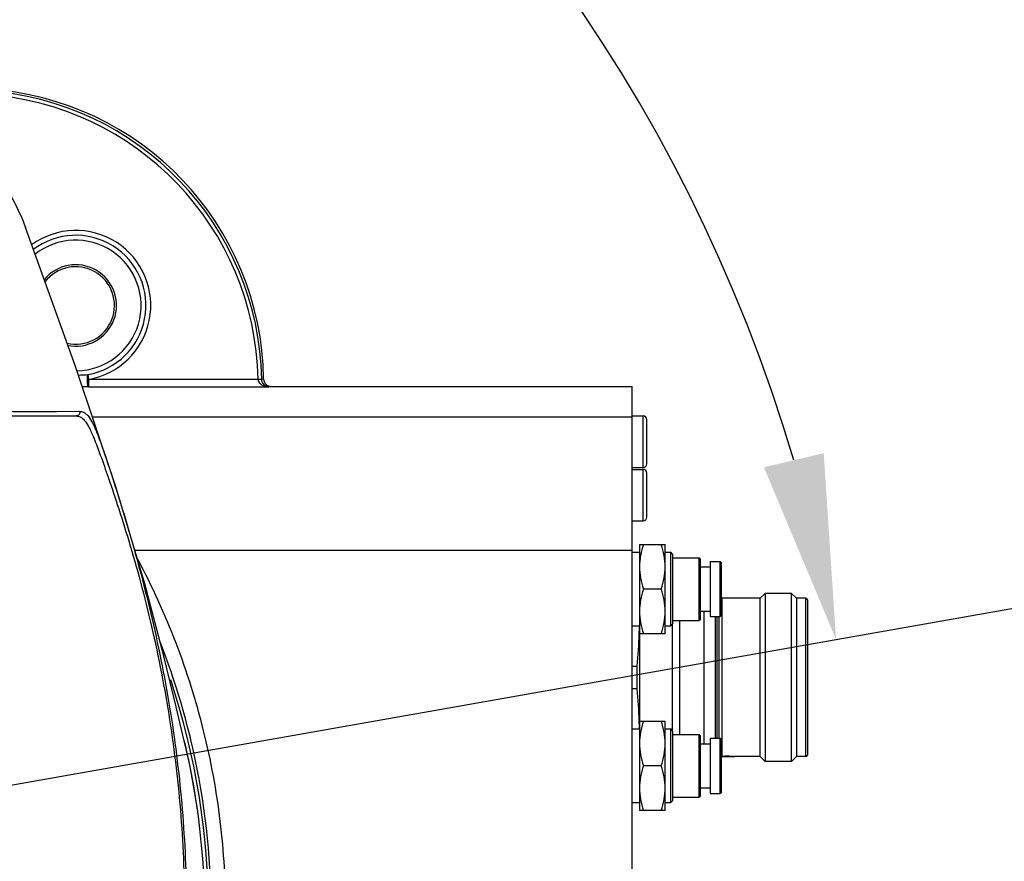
# Model space of a CAD drawing. Header units: millimetres. Extents: x 5828 to 6704, y 123 to 421.
# Tile 117 of 145: x 6585.26 to 6591.94, y 236.6 to 242.32. Entities that reach past the tile are written whole.
import ezdxf

# ---------------------------------------------------------------- set-up
doc = ezdxf.new("R2010")
doc.units = ezdxf.units.MM
for name, color, linetype in [('外形图', 7, 'Continuous'), ('尺寸标注', 7, 'Continuous'), ('运动范围', 7, 'Continuous')]:
    doc.layers.add(name, color=color, linetype=linetype)
doc.styles.add('微软雅黑', font='msyh.ttc', dxfattribs={"height": 1.5})
doc.dimstyles.new('尺寸标注_1_20比例', dxfattribs={"dimtxt": 1.5, "dimasz": 1.25, "dimexe": 0.5, "dimexo": 0.4, "dimgap": 0.5, "dimtad": 1, "dimdec": 1, "dimlfac": 20, "dimdsep": 46, "dimtxsty": '微软雅黑', "dimcen": 0.09, "dimadec": 0, "dimazin": 0, "dimtp": 0.01, "dimtm": 0.01, "dimtfac": 1, "dimtdec": 1, "dimtofl": 0, "dimtmove": 0, "dimatfit": 3, "dimfxl": 1, "dimtolj": 1, "dimarcsym": 0})

# ---------------------------------------------------------------- blocks, each defined once
blk = doc.blocks.new('*D1116')
at = {"layer": 'Defpoints', "color": 0}
for p in [(6584.311, 246.3126), (6624.6766, 244.0809), (6580.2667, 236.2503), (6631.9232, 236.2503), (6532.269, 236.1435)]:
    blk.add_point(p, dxfattribs=at)
at = {"layer": '尺寸标注', "color": 0, "lineweight": -2}
blk.add_arc((6579.9508, 236.1946), 11.0175, 16.50404, 173.55736, dxfattribs=at)
at = {"layer": '尺寸标注', "color": 0}
for points in [[(6590.3116, 239.2767), (6590.7172, 239.3722), (6590.8009, 238.1077)], [(6568.7949, 237.4424), (6569.2109, 237.4192), (6568.9333, 236.1828)]]:
    blk.add_solid(points, dxfattribs=at)
at = {"layer": '尺寸标注', "color": 0, "insert": (6578.8726, 248.4438), "char_height": 1.5, "attachment_point": 5, "rotation": 5.0307, "style": '微软雅黑'}
blk.add_mtext('\\A1;-\\A1;170%%d', dxfattribs=at)

msp = doc.modelspace()

# ---------------------------------------------------------------- linework, layer by layer
at = {"layer": '外形图', "color": 7, "linetype": 'Continuous'}
for p, q in [((6585.7229, 239.906), (6585.7285, 239.8734)), ((6585.7285, 239.8734), (6585.7285, 239.8234)), ((6586.8787, 239.8734), (6585.7285, 239.8734)), ((6585.7285, 239.8234), (6585.6854, 239.8234)), ((6585.7285, 239.8234), (6586.9524, 239.8234)), ((6586.9647, 239.8252), (6586.9665, 239.8253)), ((6586.9665, 239.8253), (6589.4167, 239.8253)), ((6589.4167, 232.6753), (6589.4167, 239.8253)), ((6583.9221, 239.651), (6585.6683, 239.6566)), ((6583.9227, 239.6253), (6585.6442, 239.6253)), ((6585.219, 239.6541), (6585.5099, 239.6555)), ((6585.5099, 239.6555), (6585.6683, 239.6566)), ((6585.7537, 239.619), (6589.4167, 239.619)), ((6589.4167, 239.6253), (6589.4917, 239.6253)), ((6589.4917, 239.2753), (6589.4917, 239.6253)), ((6589.5167, 239.3003), (6589.5167, 239.6003)), ((6589.4167, 239.2753), (6589.4917, 239.2753)), ((6589.4167, 239.2628), (6589.4917, 239.2628)), ((6589.4917, 238.9128), (6589.4917, 239.2628)), ((6589.5167, 238.9378), (6589.5167, 239.2378)), ((6589.4167, 238.9128), (6589.4917, 238.9128)), ((6589.4667, 238.7534), (6589.6417, 238.7534)), ((6589.4667, 238.7534), (6589.4667, 236.9472)), ((6589.6417, 238.1472), (6589.6417, 238.7534)), ((6586.0414, 238.7135), (6589.4167, 238.7135)), ((6589.4167, 238.7003), (6589.4667, 238.7003)), ((6589.6417, 238.7003), (6589.6792, 238.7003)), ((6589.6792, 238.2003), (6589.6792, 238.7003)), ((6589.6942, 238.6853), (6589.6792, 238.7003)), ((6589.6942, 238.2153), (6589.6942, 238.6853)), ((6589.6942, 238.6628), (6589.8712, 238.6628)), ((6589.8712, 238.2378), (6589.8712, 238.6628)), ((6589.8812, 238.6528), (6589.8712, 238.6628)), ((6589.8812, 238.2478), (6589.8812, 238.6528)), ((6589.8812, 238.6003), (6589.9477, 238.6003)), ((6589.9477, 238.6378), (6590.0142, 238.6378)), ((6589.9477, 238.6378), (6589.9477, 238.2628)), ((6590.0142, 238.2628), (6590.0142, 238.6378)), ((6590.0242, 238.6278), (6590.0142, 238.6378)), ((6590.0242, 238.2728), (6590.0242, 238.6278)), ((6589.6146, 238.4503), (6589.4937, 238.4503)), ((6590.3192, 238.4203), (6590.2867, 238.3878)), ((6590.4992, 238.4203), (6590.3192, 238.4203)), ((6590.3192, 238.4203), (6590.3192, 237.2803)), ((6590.5317, 238.3878), (6590.4992, 238.4203)), ((6590.4992, 237.2803), (6590.4992, 238.4203)), ((6590.0269, 238.3878), (6590.0242, 238.3925)), ((6590.2867, 238.3878), (6590.0269, 238.3878)), ((6590.0269, 238.3878), (6590.0269, 237.3141)), ((6590.2867, 237.3128), (6590.2867, 238.3878)), ((6590.5967, 238.3878), (6590.5317, 238.3878)), ((6590.5317, 238.3878), (6590.5317, 237.3128)), ((6590.5967, 237.3128), (6590.5967, 238.3878)), ((6590.6067, 238.3778), (6590.6067, 237.3228)), ((6589.8812, 238.3003), (6589.9477, 238.3003)), ((6589.9067, 237.4003), (6589.9067, 238.3003)), ((6590.0242, 238.2728), (6590.0142, 238.2628)), ((6589.4167, 238.2003), (6589.4667, 238.2003)), ((6589.6417, 238.2003), (6589.6792, 238.2003)), ((6589.6942, 238.2153), (6589.6792, 238.2003)), ((6589.6917, 237.4878), (6589.6917, 238.2128)), ((6589.6942, 238.2378), (6589.8712, 238.2378)), ((6589.7392, 238.2378), (6589.7392, 237.4628)), ((6589.8812, 238.2478), (6589.8712, 238.2378)), ((6589.9477, 238.2628), (6590.0142, 238.2628)), ((6589.9817, 238.2628), (6589.9817, 237.4378)), ((6589.9917, 238.2628), (6589.9917, 237.4378)), ((6590.0067, 237.4378), (6590.0067, 238.2628)), ((6589.6417, 238.1472), (6589.4667, 238.1472)), ((6589.4167, 237.9276), (6589.4517, 237.9276)), ((6589.4517, 237.7729), (6589.4517, 237.9276)), ((6589.4517, 237.7729), (6589.4167, 237.7729)), ((6589.4667, 237.5534), (6589.6417, 237.5534)), ((6589.6417, 236.9472), (6589.6417, 237.5534)), ((6589.4167, 237.5003), (6589.4667, 237.5003)), ((6589.6417, 237.5003), (6589.6792, 237.5003)), ((6589.6792, 237.0003), (6589.6792, 237.5003)), ((6589.6942, 237.4853), (6589.6792, 237.5003)), ((6589.6942, 237.0153), (6589.6942, 237.4853)), ((6589.6942, 237.4628), (6589.8712, 237.4628)), ((6589.8712, 237.0378), (6589.8712, 237.4628)), ((6589.8812, 237.4528), (6589.8712, 237.4628)), ((6589.8812, 237.0478), (6589.8812, 237.4528)), ((6589.8812, 237.4003), (6589.9477, 237.4003)), ((6589.9477, 237.4378), (6590.0142, 237.4378)), ((6589.9477, 237.4378), (6589.9477, 237.0628)), ((6590.0142, 237.0628), (6590.0142, 237.4378)), ((6590.0242, 237.4278), (6590.0142, 237.4378)), ((6590.0242, 237.0728), (6590.0242, 237.4278)), ((6590.0241, 237.309), (6590.0265, 237.3133)), ((6590.0265, 237.3133), (6590.1117, 237.3133)), ((6590.2867, 237.3128), (6590.1117, 237.3128)), ((6590.3192, 237.2803), (6590.2867, 237.3128)), ((6590.4992, 237.2803), (6590.3192, 237.2803)), ((6590.5317, 237.3128), (6590.4992, 237.2803)), ((6590.5967, 237.3128), (6590.5317, 237.3128)), ((6589.6146, 237.2503), (6589.4937, 237.2503)), ((6589.8812, 237.1003), (6589.9477, 237.1003)), ((6589.9477, 237.0628), (6590.0142, 237.0628)), ((6590.0242, 237.0728), (6590.0142, 237.0628)), ((6589.4167, 237.0003), (6589.4667, 237.0003)), ((6589.6417, 237.0003), (6589.6792, 237.0003)), ((6589.6942, 237.0153), (6589.6792, 237.0003)), ((6589.6942, 237.0378), (6589.8712, 237.0378)), ((6589.8812, 237.0478), (6589.8712, 237.0378)), ((6589.6417, 236.9472), (6589.4667, 236.9472))]:
    msp.add_line(p, q, dxfattribs=at)
msp.add_lwpolyline([(6586.3781, 237.4195), (6586.3235, 237.6507), (6586.2398, 237.9957), (6586.1097, 238.4853), (6585.9128, 239.1433), (6585.6396, 239.9602), (6585.3003, 240.9044)], dxfattribs=at)
for centre, radius, start, end in [((6584.9044, 239.8364), 1.9746, 1.07283, 86.53209), ((6584.9044, 239.8364), 1.9996, 1.04273, 86.52986), ((6584.9171, 239.8484), 1.9996, 0.75251, 86.51978), ((6585.6417, 240.3753), 0.5093, 279.8203, 126.01324), ((6585.6417, 240.3753), 0.4762, 279.8203, 127.27483), ((6585.6417, 240.3753), 0.4432, 270.90348, 128.65277), ((6585.6417, 240.3753), 0.2765, 258.37821, 140.9535), ((6585.6417, 240.3753), 0.2629, 256.63967, 142.6363), ((6585.641, 240.9311), 1.0283, 270.98584, 274.56974), ((6586.9665, 239.8753), 0.05, 180.74026, 254.37678), ((6586.9666, 239.8757), 0.0504, 254.40783, 269.92025), ((6589.4917, 239.6003), 0.025, 0, 90), ((6589.4917, 239.3003), 0.025, 270, 0), ((6589.4917, 239.2378), 0.025, 0, 90), ((6589.4917, 238.9378), 0.025, 270, 0), ((6590.5967, 238.3778), 0.01, 0, 90), ((6586.6172, 238.2257), 2.8495, 358.42029, 359.4881), ((6581.4884, 236.2498), 5.0723, 13.67726, 21.2366), ((6581.5167, 236.2503), 5.0254, 341.63194, 18.36811), ((6586.6172, 237.4748), 2.8495, 0.51191, 1.57972), ((6581.5252, 236.2511), 4.9916, 1.13842, 13.53469), ((6581.5167, 236.2503), 5.0005, 8.06558, 13.52131), ((6581.4944, 236.2515), 5.0661, 13.42219, 13.67461), ((6581.488, 236.2501), 5.0726, 1.1593, 13.42005), ((6590.5967, 237.3228), 0.01, 270, 0)]:
    msp.add_arc(centre, radius, start, end, dxfattribs=at)
for points, knots in [([(6585.0535, 241.3261), (6585.0799, 241.2959), (6585.181, 241.1674), (6585.2579, 241.0202), (6585.3003, 240.9044)], [0, 0, 0, 0, 0.245581, 1, 1, 1, 1]), ([(6585.7285, 239.8234), (6585.7275, 239.8234), (6585.7255, 239.827), (6585.7242, 239.8328), (6585.7227, 239.8421), (6585.7213, 239.8578), (6585.7209, 239.8794), (6585.7218, 239.8972), (6585.7229, 239.906)], [0, 0, 0, 0, 0.036842, 0.116271, 0.231178, 0.364121, 0.682225, 1, 1, 1, 1]), ([(6586.8786, 239.8734), (6586.879, 239.8688), (6586.8806, 239.8598), (6586.89, 239.8453), (6586.9067, 239.8329), (6586.9292, 239.8251), (6586.9447, 239.8234), (6586.9524, 239.8234)], [0, 0, 0, 0, 0.140908, 0.274872, 0.524716, 0.76424, 1, 1, 1, 1]), ([(6586.9037, 239.8728), (6586.9036, 239.873), (6586.9027, 239.8729), (6586.9014, 239.8731), (6586.899, 239.8731), (6586.8945, 239.8733), (6586.8876, 239.8734), (6586.8818, 239.8734), (6586.8787, 239.8734)], [0, 0, 0, 0, 0.022954, 0.08209, 0.17543, 0.299812, 0.622348, 1, 1, 1, 1]), ([(6586.9524, 239.8234), (6586.9416, 239.8235), (6586.9161, 239.8325), (6586.9039, 239.8586), (6586.9037, 239.8728)], [0, 0, 0, 0, 0.430866, 1, 1, 1, 1]), ([(6585.6683, 239.6566), (6585.6703, 239.6495), (6585.6668, 239.6326), (6585.6514, 239.625), (6585.644, 239.6252)], [0, 0, 0, 0, 0.500734, 1, 1, 1, 1]), ([(6585.6445, 239.6253), (6585.654, 239.6252), (6585.6756, 239.62), (6585.7045, 239.5935), (6585.7328, 239.5469), (6585.7657, 239.4734), (6585.8074, 239.3639), (6585.8617, 239.2107), (6585.9291, 239.0106), (6586.0056, 238.7677), (6586.0843, 238.4915), (6586.1848, 238.0877), (6586.2869, 237.5593), (6586.3632, 236.9092), (6586.3802, 236.4702), (6586.3802, 236.2503)], [0, 0, 0, 0, 0.008197, 0.018122, 0.03273, 0.054705, 0.087038, 0.133022, 0.193932, 0.267845, 0.351123, 0.439911, 0.62421, 0.811618, 1, 1, 1, 1]), ([(6585.6683, 239.6564), (6585.6778, 239.6565), (6585.6993, 239.6517), (6585.7283, 239.6255), (6585.7562, 239.5789), (6585.7885, 239.5052), (6585.8287, 239.3946), (6585.8807, 239.239), (6585.9454, 239.035), (6586.0196, 238.7876), (6586.097, 238.507), (6586.1969, 238.099), (6586.2995, 237.5668), (6586.376, 236.9127), (6586.3931, 236.4714), (6586.393, 236.2503)], [0, 0, 0, 0, 0.008098, 0.017872, 0.032282, 0.054045, 0.086222, 0.13224, 0.193529, 0.268046, 0.351818, 0.440825, 0.625025, 0.812092, 1, 1, 1, 1]), ([(6589.4937, 238.7534), (6589.4856, 238.7289), (6589.4719, 238.6791), (6589.4667, 238.6275), (6589.4667, 238.6018)], [0, 0, 0, 0, 0.501847, 1, 1, 1, 1]), ([(6589.6417, 238.6018), (6589.6417, 238.6275), (6589.6365, 238.6791), (6589.6228, 238.7289), (6589.6146, 238.7534)], [0, 0, 0, 0, 0.498153, 1, 1, 1, 1]), ([(6586.6606, 236.2503), (6586.6594, 236.4586), (6586.6358, 236.8756), (6586.5212, 237.4913), (6586.3343, 238.0884), (6586.1607, 238.4676), (6586.064, 238.6516)], [0, 0, 0, 0, 0.250271, 0.500398, 0.75033, 1, 1, 1, 1]), ([(6589.4667, 238.6018), (6589.4667, 238.5762), (6589.4719, 238.5246), (6589.4856, 238.4748), (6589.4937, 238.4503)], [0, 0, 0, 0, 0.498153, 1, 1, 1, 1]), ([(6589.6146, 238.4503), (6589.6228, 238.4748), (6589.6365, 238.5246), (6589.6417, 238.5762), (6589.6417, 238.6018)], [0, 0, 0, 0, 0.501847, 1, 1, 1, 1]), ([(6589.4937, 238.4503), (6589.4856, 238.4258), (6589.4719, 238.3759), (6589.4667, 238.3244), (6589.4667, 238.2987)], [0, 0, 0, 0, 0.501847, 1, 1, 1, 1]), ([(6589.6417, 238.2987), (6589.6417, 238.3244), (6589.6365, 238.3759), (6589.6228, 238.4258), (6589.6146, 238.4503)], [0, 0, 0, 0, 0.498153, 1, 1, 1, 1]), ([(6589.4667, 238.2987), (6589.4667, 238.2731), (6589.4719, 238.2215), (6589.4856, 238.1717), (6589.4937, 238.1472)], [0, 0, 0, 0, 0.498153, 1, 1, 1, 1]), ([(6589.6146, 238.1472), (6589.6228, 238.1717), (6589.6365, 238.2215), (6589.6417, 238.2731), (6589.6417, 238.2987)], [0, 0, 0, 0, 0.501847, 1, 1, 1, 1]), ([(6589.4937, 237.5534), (6589.4856, 237.5289), (6589.4719, 237.4791), (6589.4667, 237.4275), (6589.4667, 237.4018)], [0, 0, 0, 0, 0.501847, 1, 1, 1, 1]), ([(6589.6417, 237.4018), (6589.6417, 237.4275), (6589.6365, 237.4791), (6589.6228, 237.5289), (6589.6146, 237.5534)], [0, 0, 0, 0, 0.498153, 1, 1, 1, 1]), ([(6589.4667, 237.4018), (6589.4667, 237.3762), (6589.4719, 237.3246), (6589.4856, 237.2748), (6589.4937, 237.2503)], [0, 0, 0, 0, 0.498153, 1, 1, 1, 1]), ([(6589.6146, 237.2503), (6589.6228, 237.2748), (6589.6365, 237.3246), (6589.6417, 237.3762), (6589.6417, 237.4018)], [0, 0, 0, 0, 0.501847, 1, 1, 1, 1]), ([(6590.1059, 237.3133), (6590.101, 237.3138), (6590.0747, 237.3156), (6590.0482, 237.3155), (6590.0269, 237.3141)], [0, 0, 0, 0, 0.188472, 1, 1, 1, 1]), ([(6589.4937, 237.2503), (6589.4856, 237.2258), (6589.4719, 237.1759), (6589.4667, 237.1244), (6589.4667, 237.0987)], [0, 0, 0, 0, 0.501847, 1, 1, 1, 1]), ([(6589.6417, 237.0987), (6589.6417, 237.1244), (6589.6365, 237.1759), (6589.6228, 237.2258), (6589.6146, 237.2503)], [0, 0, 0, 0, 0.498153, 1, 1, 1, 1]), ([(6589.4667, 237.0987), (6589.4667, 237.0731), (6589.4719, 237.0215), (6589.4856, 236.9717), (6589.4937, 236.9472)], [0, 0, 0, 0, 0.498153, 1, 1, 1, 1]), ([(6589.6146, 236.9472), (6589.6228, 236.9717), (6589.6365, 237.0215), (6589.6417, 237.0731), (6589.6417, 237.0987)], [0, 0, 0, 0, 0.501847, 1, 1, 1, 1])]:
    msp.add_open_spline(points, degree=3, knots=knots, dxfattribs=at)
for points in [[(6586.9165, 239.8746), (6586.9122, 239.8745), (6586.9079, 239.8739), (6586.9037, 239.8728)], [(6586.9524, 239.8234), (6586.9564, 239.8245), (6586.9606, 239.8251), (6586.9647, 239.8252)], [(6589.4517, 237.9276), (6589.4587, 238.0006), (6589.4636, 238.0739), (6589.4656, 238.1472)], [(6589.4656, 237.5534), (6589.4636, 237.6267), (6589.4587, 237.6999), (6589.4517, 237.7729)]]:
    msp.add_open_spline(points, degree=3, dxfattribs=at)
at = {"layer": '运动范围'}
msp.add_line((6580.2667, 236.2503), (6624.6766, 244.0809), dxfattribs=at)
msp.add_arc((6580.2667, 236.2503), 45.095, 10, 350, dxfattribs=at)

# ---------------------------------------------------------------- dimensions: what is measured, and where the dimension line sits
at = {"layer": '尺寸标注'}
dim = msp.add_angular_dim_2l(base=(6584.311, 246.3126), line1=((6532.269, 236.1435), (6631.9232, 236.2503)), line2=((6580.2667, 236.2503), (6624.6766, 244.0809)), text='\\A1;-<>', dimstyle='尺寸标注_1_20比例', override={"dimtxsty": '微软雅黑'}, dxfattribs=at)
dim.commit()
dim.dimension.update_dxf_attribs({"geometry": '*D1116', "text_midpoint": (6578.8726, 248.4438)})

doc.saveas('drawing.dxf')
